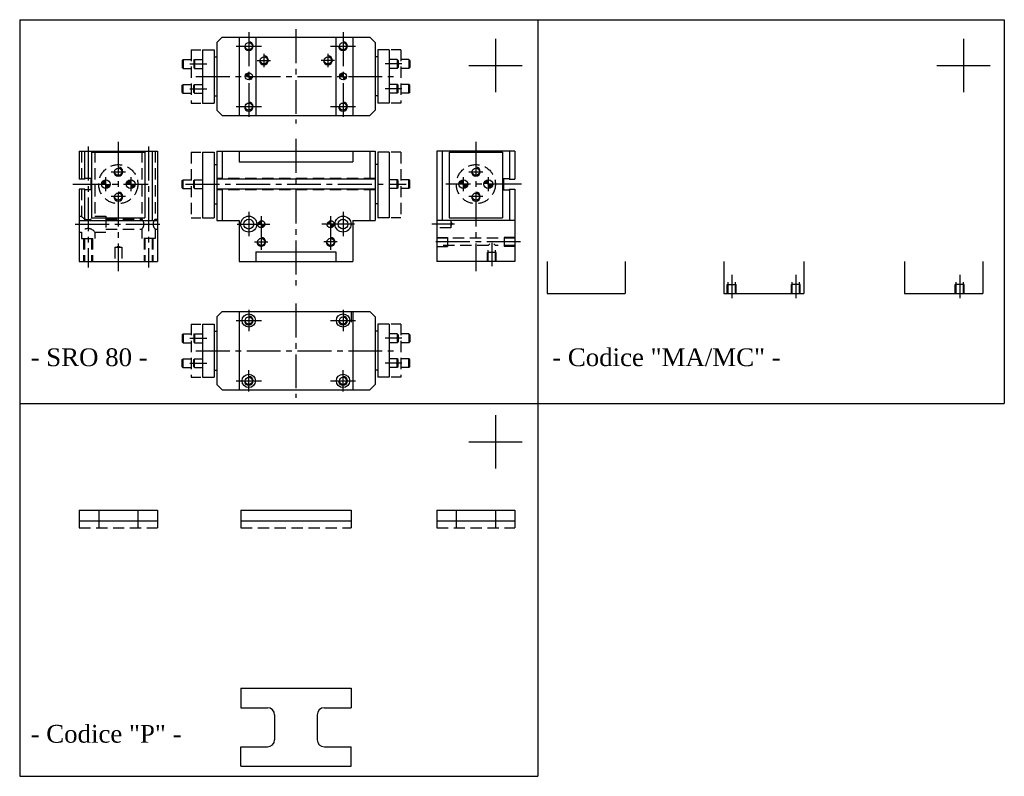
# Model space of a CAD drawing. Header units: millimetres. Extents: x 1151 to 1705, y 28 to 454.
import ezdxf

# ---------------------------------------------------------------- set-up
doc = ezdxf.new("R2010")
doc.units = ezdxf.units.MM
doc.linetypes.add('CENTER2', pattern=[28.575, 19.05, -3.175, 3.175, -3.175])
doc.linetypes.add('DASHED2', pattern=[9.525, 6.35, -3.175])
doc.layers.add('1', color=2, linetype='DASHED2')
doc.layers.add('2', color=1, linetype='CENTER2')
doc.styles.get("Standard").update_dxf_attribs({"font": 'isocp.shx', "bigfont": 'chineset.shx'})

msp = doc.modelspace()

# ---------------------------------------------------------------- hatches: boundary and pattern name
h = msp.add_hatch()
h.set_pattern_fill('ANSI31', scale=0.1, style=0)
h.set_pattern_definition([(45, (1101.327, -156.34135), (-0.2245064, 0.2245064), [])])
h.paths.add_polyline_path([(1277.83, 421.88), (1279.83, 421.88), (1279.83, 423.88, 0.414214)])
h.paths.add_polyline_path([(1281.83, 421.88), (1279.83, 421.88), (1279.83, 419.88, 0.414214)])
h = msp.add_hatch()
h.set_pattern_fill('ANSI31', scale=0.1, style=0)
h.set_pattern_definition([(45, (1154.327, -156.34135), (-0.2245064, 0.2245064), [])])
h.paths.add_polyline_path([(1332.83, 423.88, 0.414214), (1330.83, 421.88), (1332.83, 421.88)])
h.paths.add_polyline_path([(1334.83, 421.88), (1332.83, 421.88), (1332.83, 419.88, 0.414214)])
h = msp.add_hatch(color=7)
h.paths.add_polyline_path([(1199.42, 361.22), (1199.42, 363.72, 0.414214), (1196.92, 361.22)])
h.paths.add_polyline_path([(1201.92, 361.22), (1199.42, 361.22), (1199.42, 358.72, 0.414214)])
h = msp.add_hatch(color=7)
h.paths.add_polyline_path([(1213.42, 363.72, 0.414214), (1210.92, 361.22), (1213.42, 361.22)])
h.paths.add_polyline_path([(1215.92, 361.22), (1213.42, 361.22), (1213.42, 358.72, 0.414214)])
h = msp.add_hatch(color=7)
h.paths.add_polyline_path([(1400.56, 361.22), (1400.56, 363.72, 0.414214), (1398.06, 361.22)])
h.paths.add_polyline_path([(1403.06, 361.22), (1400.56, 361.22), (1400.56, 358.72, 0.414214)])
h = msp.add_hatch(color=7)
h.paths.add_polyline_path([(1414.56, 363.72, 0.414214), (1412.06, 361.22), (1414.56, 361.22)])
h.paths.add_polyline_path([(1417.06, 361.22), (1414.56, 361.22), (1414.56, 358.72, 0.414214)])
at = {"layer": '1'}
h = msp.add_hatch(dxfattribs=at)
h.set_pattern_fill('ANSI31', scale=0.1, style=0)
h.set_pattern_definition([(45, (1101.327, -139.796), (-0.2245064, 0.2245064), [])])
h.paths.add_polyline_path([(1286.83, 340.72, 0.414214), (1284.83, 338.72), (1286.83, 338.72)])
h.paths.add_polyline_path([(1288.83, 338.72), (1286.83, 338.72), (1286.83, 336.72, 0.414214)])
h = msp.add_hatch(dxfattribs=at)
h.set_pattern_fill('ANSI31', scale=0.1, style=0)
h.set_pattern_definition([(45, (1140.327, -139.796), (-0.2245064, 0.2245064), [])])
h.paths.add_polyline_path([(1325.83, 340.72, 0.414214), (1323.83, 338.72), (1325.83, 338.72)])
h.paths.add_polyline_path([(1327.83, 338.72), (1325.83, 338.72), (1325.83, 336.72, 0.414214)])

# ---------------------------------------------------------------- linework, layer by layer
at = {"color": 7}
for p, q in [((1150.96, 453.79), (1511.33, 453.79)), ((1150.96, 453.79), (1150.96, 27.92)), ((1442.46, 453.79), (1442.46, 27.92)), ((1442.46, 453.79), (1442.46, 27.92)), ((1442.46, 453.79), (1442.46, 27.92)), ((1511.33, 453.79), (1704.81, 453.79)), ((1704.81, 453.79), (1704.81, 237.68)), ((1704.81, 453.79), (1704.81, 237.68)), ((1261.83, 440.88), (1264.83, 443.88)), ((1264.83, 443.88), (1347.83, 443.88)), ((1274.33, 443.88), (1274.33, 399.88)), ((1283.83, 443.88), (1283.83, 399.88)), ((1328.83, 443.88), (1328.83, 399.88)), ((1338.33, 443.88), (1338.33, 399.88)), ((1347.83, 443.88), (1350.83, 440.88)), ((1418.63, 443.08), (1418.63, 413.08)), ((1681.81, 443.08), (1681.81, 413.08)), ((1261.83, 440.88), (1261.83, 402.88)), ((1350.83, 440.88), (1350.83, 402.88)), ((1253.83, 436.88), (1253.83, 406.88)), ((1253.83, 436.88), (1260.33, 436.88)), ((1260.33, 436.88), (1260.33, 406.88)), ((1260.33, 432.88), (1261.83, 432.88)), ((1352.33, 432.88), (1350.83, 432.88)), ((1358.83, 436.88), (1352.33, 436.88)), ((1352.33, 436.88), (1352.33, 406.88)), ((1358.83, 436.88), (1358.83, 406.88)), ((1248.83, 430.88), (1249.33, 431.38)), ((1248.83, 430.88), (1248.83, 426.88)), ((1248.83, 426.88), (1249.33, 426.38)), ((1249.33, 431.38), (1253.83, 431.38)), ((1249.33, 431.38), (1249.33, 426.38)), ((1363.33, 431.38), (1358.83, 431.38)), ((1363.33, 431.38), (1363.33, 426.38)), ((1363.83, 430.88), (1363.33, 431.38)), ((1363.83, 426.88), (1363.33, 426.38)), ((1363.83, 430.88), (1363.83, 426.88)), ((1403.63, 428.08), (1433.63, 428.08)), ((1666.81, 428.08), (1696.81, 428.08)), ((1249.33, 426.38), (1253.83, 426.38)), ((1363.33, 426.38), (1358.83, 426.38)), ((1248.83, 416.88), (1249.33, 417.38)), ((1248.83, 412.88), (1248.83, 416.88)), ((1249.33, 417.38), (1253.83, 417.38)), ((1249.33, 412.38), (1249.33, 417.38)), ((1363.33, 417.38), (1358.83, 417.38)), ((1363.33, 412.38), (1363.33, 417.38)), ((1363.83, 416.88), (1363.33, 417.38)), ((1363.83, 412.88), (1363.83, 416.88)), ((1248.83, 412.88), (1249.33, 412.38)), ((1249.33, 412.38), (1253.83, 412.38)), ((1260.33, 410.88), (1261.83, 410.88)), ((1352.33, 410.88), (1350.83, 410.88)), ((1363.33, 412.38), (1358.83, 412.38)), ((1363.83, 412.88), (1363.33, 412.38)), ((1253.83, 406.88), (1260.33, 406.88)), ((1358.83, 406.88), (1352.33, 406.88)), ((1264.83, 399.88), (1261.83, 402.88)), ((1264.83, 399.88), (1347.83, 399.88)), ((1350.83, 402.88), (1347.83, 399.88)), ((1184.42, 379.72), (1184.42, 363.97)), ((1184.42, 379.72), (1228.42, 379.72)), ((1187.42, 379.72), (1187.42, 363.97)), ((1191.42, 379.22), (1191.42, 342.22)), ((1191.42, 379.22), (1221.42, 379.22)), ((1221.42, 379.22), (1221.42, 342.22)), ((1225.42, 379.72), (1225.42, 340.72)), ((1228.42, 379.72), (1228.42, 317.72)), ((1253.83, 379.22), (1253.83, 342.22)), ((1253.83, 379.22), (1260.33, 379.22)), ((1260.33, 379.22), (1260.33, 342.22)), ((1261.83, 379.72), (1261.83, 340.72)), ((1261.83, 379.72), (1350.83, 379.72)), ((1264.83, 379.72), (1264.83, 363.97)), ((1274.33, 379.72), (1274.33, 373.72)), ((1338.33, 379.72), (1338.33, 373.72)), ((1347.83, 379.72), (1347.83, 363.97)), ((1350.83, 379.72), (1350.83, 340.72)), ((1358.83, 379.22), (1352.33, 379.22)), ((1352.33, 379.22), (1352.33, 342.22)), ((1358.83, 379.22), (1358.83, 342.22)), ((1429.56, 379.72), (1385.56, 379.72)), ((1385.56, 379.72), (1385.56, 317.72)), ((1388.56, 379.72), (1388.56, 340.72)), ((1392.56, 379.22), (1392.56, 342.22)), ((1392.56, 379.22), (1422.56, 379.22)), ((1422.56, 379.22), (1422.56, 342.22)), ((1426.56, 379.72), (1426.56, 363.97)), ((1429.56, 379.72), (1429.56, 363.97)), ((1260.33, 372.22), (1261.83, 372.22)), ((1274.33, 373.72), (1338.33, 373.72)), ((1352.33, 372.22), (1350.83, 372.22)), ((1187.62, 363.97), (1184.42, 363.97)), ((1190.92, 364.47), (1187.62, 364.47)), ((1187.62, 364.47), (1187.62, 363.97)), ((1190.92, 364.47), (1190.92, 357.97)), ((1248.83, 363.22), (1249.33, 363.72)), ((1248.83, 359.22), (1248.83, 363.22)), ((1249.33, 358.72), (1249.33, 363.72)), ((1249.33, 363.72), (1253.83, 363.72)), ((1350.83, 363.97), (1261.83, 363.97)), ((1363.33, 363.72), (1358.83, 363.72)), ((1363.83, 363.22), (1363.33, 363.72)), ((1363.33, 358.72), (1363.33, 363.72)), ((1363.83, 359.22), (1363.83, 363.22)), ((1423.06, 364.47), (1426.36, 364.47)), ((1423.06, 364.47), (1423.06, 357.97)), ((1426.36, 364.47), (1426.36, 363.97)), ((1426.36, 363.97), (1429.56, 363.97)), ((1187.62, 358.47), (1184.42, 358.47)), ((1184.42, 358.47), (1184.42, 317.72)), ((1187.42, 358.47), (1187.42, 340.72)), ((1187.62, 358.47), (1187.62, 357.97)), ((1190.92, 357.97), (1187.62, 357.97)), ((1248.83, 359.22), (1249.33, 358.72)), ((1249.33, 358.72), (1253.83, 358.72)), ((1350.83, 358.47), (1261.83, 358.47)), ((1264.83, 358.47), (1264.83, 340.72)), ((1347.83, 358.47), (1347.83, 340.72)), ((1363.33, 358.72), (1358.83, 358.72)), ((1363.83, 359.22), (1363.33, 358.72)), ((1423.06, 357.97), (1426.36, 357.97)), ((1426.36, 358.47), (1429.56, 358.47)), ((1426.36, 358.47), (1426.36, 357.97)), ((1426.56, 358.47), (1426.56, 340.72)), ((1429.56, 358.47), (1429.56, 317.72)), ((1260.33, 350.22), (1261.83, 350.22)), ((1352.33, 350.22), (1350.83, 350.22)), ((1184.42, 340.72), (1228.42, 340.72)), ((1191.42, 342.22), (1221.42, 342.22)), ((1253.83, 342.22), (1260.33, 342.22)), ((1261.83, 340.72), (1274.33, 340.72)), ((1274.33, 340.72), (1274.33, 317.72)), ((1338.33, 340.72), (1338.33, 317.72)), ((1338.33, 340.72), (1350.83, 340.72)), ((1358.83, 342.22), (1352.33, 342.22)), ((1429.56, 340.72), (1385.56, 340.72)), ((1392.56, 342.22), (1422.56, 342.22)), ((1283.83, 323.22), (1283.83, 317.72)), ((1283.83, 323.22), (1328.83, 323.22)), ((1328.83, 323.22), (1328.83, 317.72)), ((1184.42, 317.72), (1228.42, 317.72)), ((1274.33, 317.72), (1338.33, 317.72)), ((1429.56, 317.72), (1385.56, 317.72)), ((1447.6, 317.72), (1447.6, 299.72)), ((1491.6, 317.72), (1491.6, 299.72)), ((1547.01, 317.72), (1547.01, 299.72)), ((1592.01, 317.72), (1592.01, 299.72)), ((1648.75, 317.72), (1648.75, 299.72)), ((1692.75, 317.72), (1692.75, 299.72)), ((1447.6, 299.72), (1491.6, 299.72)), ((1547.01, 299.72), (1592.01, 299.72)), ((1648.75, 299.72), (1692.75, 299.72)), ((1261.83, 286.49), (1264.83, 289.49)), ((1264.83, 289.49), (1347.83, 289.49)), ((1274.33, 289.49), (1274.33, 245.49)), ((1337.33, 289.49), (1337.33, 283.49)), ((1338.33, 289.49), (1338.33, 245.49)), ((1347.83, 289.49), (1350.83, 286.49)), ((1253.83, 282.49), (1260.33, 282.49)), ((1253.83, 282.49), (1253.83, 252.49)), ((1260.33, 282.49), (1260.33, 252.49)), ((1261.83, 286.49), (1261.83, 248.49)), ((1350.83, 286.49), (1350.83, 248.49)), ((1352.33, 282.49), (1352.33, 252.49)), ((1358.83, 282.49), (1352.33, 282.49)), ((1358.83, 282.49), (1358.83, 252.49)), ((1248.83, 276.49), (1249.33, 276.99)), ((1249.33, 276.99), (1253.83, 276.99)), ((1249.33, 276.99), (1249.33, 271.99)), ((1260.33, 278.49), (1261.83, 278.49)), ((1352.33, 278.49), (1350.83, 278.49)), ((1363.33, 276.99), (1358.83, 276.99)), ((1363.83, 276.49), (1363.33, 276.99)), ((1363.33, 276.99), (1363.33, 271.99)), ((1248.83, 276.49), (1248.83, 272.49)), ((1248.83, 272.49), (1249.33, 271.99)), ((1249.33, 271.99), (1253.83, 271.99)), ((1363.33, 271.99), (1358.83, 271.99)), ((1363.83, 272.49), (1363.33, 271.99)), ((1363.83, 276.49), (1363.83, 272.49)), ((1248.83, 262.49), (1249.33, 262.99)), ((1248.83, 258.49), (1248.83, 262.49)), ((1249.33, 257.99), (1249.33, 262.99)), ((1249.33, 262.99), (1253.83, 262.99)), ((1363.33, 262.99), (1358.83, 262.99)), ((1363.33, 257.99), (1363.33, 262.99)), ((1363.83, 262.49), (1363.33, 262.99)), ((1363.83, 258.49), (1363.83, 262.49)), ((1248.83, 258.49), (1249.33, 257.99)), ((1249.33, 257.99), (1253.83, 257.99)), ((1260.33, 256.49), (1261.83, 256.49)), ((1352.33, 256.49), (1350.83, 256.49)), ((1363.33, 257.99), (1358.83, 257.99)), ((1363.83, 258.49), (1363.33, 257.99)), ((1253.83, 252.49), (1260.33, 252.49)), ((1358.83, 252.49), (1352.33, 252.49)), ((1264.83, 245.49), (1261.83, 248.49)), ((1264.83, 245.49), (1347.83, 245.49)), ((1350.83, 248.49), (1347.83, 245.49)), ((1150.96, 237.68), (1704.81, 237.68)), ((1418.63, 231.14), (1418.63, 201.14)), ((1403.63, 216.14), (1433.63, 216.14)), ((1184.42, 177.78), (1184.42, 171.78)), ((1184.42, 177.78), (1228.42, 177.78)), ((1195.42, 177.78), (1195.42, 171.78)), ((1217.42, 177.78), (1217.42, 171.78)), ((1228.42, 177.78), (1228.42, 171.78)), ((1275.33, 177.78), (1337.33, 177.78)), ((1275.33, 177.78), (1275.33, 171.78)), ((1337.33, 177.78), (1337.33, 171.78)), ((1385.56, 177.78), (1429.56, 177.78)), ((1385.56, 177.78), (1385.56, 171.78)), ((1396.56, 177.78), (1396.56, 171.78)), ((1418.56, 177.78), (1418.56, 171.78)), ((1429.56, 177.78), (1429.56, 171.78)), ((1184.42, 171.78), (1228.42, 171.78)), ((1275.33, 171.78), (1337.33, 171.78)), ((1385.56, 171.78), (1429.56, 171.78)), ((1275.33, 77.55), (1275.33, 66.55)), ((1275.33, 77.55), (1337.33, 77.55)), ((1337.33, 77.55), (1337.33, 66.55)), ((1275.33, 66.55), (1290.33, 66.55)), ((1322.33, 66.55), (1337.33, 66.55)), ((1294.33, 62.55), (1294.33, 48.55)), ((1318.33, 62.55), (1318.33, 48.55)), ((1275.33, 44.55), (1290.33, 44.55)), ((1275.33, 33.55), (1275.33, 44.55)), ((1322.33, 44.55), (1337.33, 44.55)), ((1337.33, 33.55), (1337.33, 44.55)), ((1275.33, 33.55), (1337.33, 33.55)), ((1150.96, 27.92), (1442.46, 27.92))]:
    msp.add_line(p, q, dxfattribs=at)
at = {"color": 7, "linetype": 'DASHED2'}
for p, q in [((1247.33, 436.88), (1252.83, 436.88)), ((1247.33, 436.88), (1247.33, 406.88)), ((1365.33, 436.88), (1359.83, 436.88)), ((1365.33, 436.88), (1365.33, 406.88)), ((1242.33, 430.88), (1242.83, 431.38)), ((1242.33, 430.88), (1242.33, 426.88)), ((1242.33, 426.88), (1242.83, 426.38)), ((1242.83, 431.38), (1247.33, 431.38)), ((1242.83, 431.38), (1242.83, 426.38)), ((1369.83, 431.38), (1365.33, 431.38)), ((1370.33, 430.88), (1369.83, 431.38)), ((1369.83, 431.38), (1369.83, 426.38)), ((1370.33, 426.88), (1369.83, 426.38)), ((1370.33, 430.88), (1370.33, 426.88)), ((1242.83, 426.38), (1247.33, 426.38)), ((1369.83, 426.38), (1365.33, 426.38)), ((1242.33, 416.88), (1242.83, 417.38)), ((1242.33, 412.88), (1242.33, 416.88)), ((1242.83, 412.38), (1242.83, 417.38)), ((1242.83, 417.38), (1247.33, 417.38)), ((1369.83, 417.38), (1365.33, 417.38)), ((1369.83, 412.38), (1369.83, 417.38)), ((1370.33, 416.88), (1369.83, 417.38)), ((1370.33, 412.88), (1370.33, 416.88)), ((1242.33, 412.88), (1242.83, 412.38)), ((1242.83, 412.38), (1247.33, 412.38)), ((1369.83, 412.38), (1365.33, 412.38)), ((1370.33, 412.88), (1369.83, 412.38)), ((1247.33, 406.88), (1252.83, 406.88)), ((1365.33, 406.88), (1359.83, 406.88)), ((1247.33, 379.22), (1252.83, 379.22)), ((1247.33, 379.22), (1247.33, 342.22)), ((1365.33, 379.22), (1359.83, 379.22)), ((1365.33, 379.22), (1365.33, 342.22)), ((1242.33, 363.22), (1242.83, 363.72)), ((1242.33, 359.22), (1242.33, 363.22)), ((1242.83, 363.72), (1247.33, 363.72)), ((1242.83, 358.72), (1242.83, 363.72)), ((1369.83, 363.72), (1365.33, 363.72)), ((1369.83, 358.72), (1369.83, 363.72)), ((1370.33, 363.22), (1369.83, 363.72)), ((1370.33, 359.22), (1370.33, 363.22)), ((1242.33, 359.22), (1242.83, 358.72)), ((1242.83, 358.72), (1247.33, 358.72)), ((1369.83, 358.72), (1365.33, 358.72)), ((1370.33, 359.22), (1369.83, 358.72)), ((1247.33, 342.22), (1252.83, 342.22)), ((1365.33, 342.22), (1359.83, 342.22)), ((1247.33, 282.49), (1247.33, 252.49)), ((1247.33, 282.49), (1252.83, 282.49)), ((1365.33, 282.49), (1359.83, 282.49)), ((1365.33, 282.49), (1365.33, 252.49)), ((1242.33, 276.49), (1242.83, 276.99)), ((1242.83, 276.99), (1247.33, 276.99)), ((1242.83, 276.99), (1242.83, 271.99)), ((1369.83, 276.99), (1365.33, 276.99)), ((1369.83, 276.99), (1369.83, 271.99)), ((1370.33, 276.49), (1369.83, 276.99)), ((1242.33, 276.49), (1242.33, 272.49)), ((1242.33, 272.49), (1242.83, 271.99)), ((1242.83, 271.99), (1247.33, 271.99)), ((1369.83, 271.99), (1365.33, 271.99)), ((1370.33, 272.49), (1369.83, 271.99)), ((1370.33, 276.49), (1370.33, 272.49)), ((1242.33, 262.49), (1242.83, 262.99)), ((1242.33, 258.49), (1242.33, 262.49)), ((1242.83, 257.99), (1242.83, 262.99)), ((1242.83, 262.99), (1247.33, 262.99)), ((1369.83, 262.99), (1365.33, 262.99)), ((1369.83, 257.99), (1369.83, 262.99)), ((1370.33, 262.49), (1369.83, 262.99)), ((1370.33, 258.49), (1370.33, 262.49)), ((1242.33, 258.49), (1242.83, 257.99)), ((1242.83, 257.99), (1247.33, 257.99)), ((1369.83, 257.99), (1365.33, 257.99)), ((1370.33, 258.49), (1369.83, 257.99)), ((1247.33, 252.49), (1252.83, 252.49)), ((1365.33, 252.49), (1359.83, 252.49)), ((1184.42, 171.78), (1184.42, 167.78)), ((1195.42, 171.78), (1195.42, 167.78)), ((1217.42, 171.78), (1217.42, 167.78)), ((1228.42, 171.78), (1228.42, 167.78)), ((1275.33, 171.78), (1275.33, 167.78)), ((1337.33, 171.78), (1337.33, 167.78)), ((1385.56, 171.78), (1385.56, 167.78)), ((1396.56, 171.78), (1396.56, 167.78)), ((1418.56, 171.78), (1418.56, 167.78)), ((1429.56, 171.78), (1429.56, 167.78)), ((1184.42, 167.78), (1228.42, 167.78)), ((1275.33, 167.78), (1337.33, 167.78)), ((1385.56, 167.78), (1429.56, 167.78))]:
    msp.add_line(p, q, dxfattribs=at)
at = {"color": 7}
for centre, radius in [((1279.83, 438.88), 2.01), ((1332.83, 438.88), 2.01), ((1288.33, 430.88), 2.01), ((1324.33, 430.88), 2.01), ((1279.83, 421.88), 2), ((1332.83, 421.88), 2), ((1279.83, 404.88), 2.01), ((1332.83, 404.88), 2.01), ((1206.42, 368.22), 2.01), ((1407.56, 368.22), 2.01), ((1199.42, 361.22), 2.5), ((1213.42, 361.22), 2.5), ((1400.56, 361.22), 2.5), ((1414.56, 361.22), 2.5), ((1206.42, 354.22), 2.01), ((1407.56, 354.22), 2.01), ((1279.83, 338.72), 4.5), ((1279.83, 338.72), 2.75), ((1332.83, 338.72), 4.5), ((1332.83, 338.72), 2.75), ((1286.83, 328.72), 2.01), ((1325.83, 328.72), 2.01), ((1279.83, 284.49), 3.75), ((1332.83, 284.49), 3.75), ((1279.83, 284.49), 2.01), ((1332.83, 284.49), 2.01), ((1279.83, 250.49), 3.75), ((1279.83, 250.49), 2.01), ((1332.83, 250.49), 3.75), ((1332.83, 250.49), 2.01)]:
    msp.add_circle(centre, radius, dxfattribs=at)
for centre, radius, start, end in [((1279.83, 438.88), 2.5, 180, 90), ((1332.83, 438.88), 2.5, 180, 90), ((1288.33, 430.88), 2.5, 180, 90), ((1324.33, 430.88), 2.5, 180, 90), ((1279.83, 404.88), 2.5, 180, 90), ((1332.83, 404.88), 2.5, 180, 90), ((1206.42, 368.22), 2.5, 180, 90), ((1407.56, 368.22), 2.5, 180, 90), ((1206.42, 354.22), 2.5, 180, 90), ((1407.56, 354.22), 2.5, 180, 90), ((1286.83, 328.72), 2.5, 180, 90), ((1325.83, 328.72), 2.5, 180, 90), ((1279.83, 284.49), 2.5, 180, 90), ((1332.83, 284.49), 2.5, 180, 90), ((1279.83, 250.49), 2.5, 180, 90), ((1332.83, 250.49), 2.5, 180, 90), ((1290.33, 62.55), 4, 0, 90), ((1322.33, 62.55), 4, 90, 180), ((1290.33, 48.55), 4, 270, 0), ((1322.33, 48.55), 4, 180, 270)]:
    msp.add_arc(centre, radius, start, end, dxfattribs=at)
at = {"layer": '1', "color": 7}
for p, q in [((1185.67, 379.72), (1185.67, 363.97)), ((1193.17, 379.72), (1193.17, 343.22)), ((1219.67, 379.72), (1219.67, 341.47)), ((1227.17, 379.72), (1227.17, 341.47)), ((1350.83, 364.47), (1261.83, 364.47)), ((1185.67, 358.47), (1185.67, 343.22)), ((1350.83, 357.97), (1261.83, 357.97)), ((1184.42, 343.22), (1185.67, 343.22)), ((1193.17, 343.22), (1199.42, 343.22)), ((1199.42, 343.22), (1199.42, 334.22)), ((1199.42, 341.47), (1219.67, 341.47)), ((1227.17, 341.47), (1228.42, 341.47)), ((1393.56, 340.72), (1385.56, 340.72)), ((1393.56, 340.72), (1393.56, 336.72)), ((1393.56, 339.73), (1394.14, 338.72)), ((1393.56, 337.72), (1394.14, 338.72)), ((1184.42, 334.22), (1185.67, 334.22)), ((1185.67, 334.22), (1185.67, 330.72)), ((1193.17, 334.22), (1193.17, 330.72)), ((1193.17, 334.22), (1199.42, 334.22)), ((1199.42, 335.97), (1219.67, 335.97)), ((1219.67, 335.97), (1219.67, 330.72)), ((1227.17, 335.97), (1228.42, 335.97)), ((1227.17, 335.97), (1227.17, 330.72)), ((1393.56, 336.72), (1385.56, 336.72)), ((1185.67, 330.72), (1193.17, 330.72)), ((1186.92, 330.72), (1186.92, 317.72)), ((1187.41, 330.72), (1187.41, 317.72)), ((1191.43, 330.72), (1191.43, 317.72)), ((1191.92, 330.72), (1191.92, 317.72)), ((1227.17, 330.72), (1219.67, 330.72)), ((1220.92, 330.72), (1220.92, 317.72)), ((1221.41, 330.72), (1221.41, 317.72)), ((1225.43, 330.72), (1225.43, 317.72)), ((1225.92, 330.72), (1225.92, 317.72)), ((1385.56, 331.22), (1391.56, 331.22)), ((1429.56, 330.73), (1385.56, 330.73)), ((1391.56, 331.22), (1391.56, 326.22)), ((1414.55, 326.71), (1415.46, 327.62)), ((1418.57, 326.71), (1417.67, 327.62)), ((1429.56, 331.22), (1423.56, 331.22)), ((1423.56, 331.22), (1423.56, 326.22)), ((1204.42, 325.72), (1204.42, 317.72)), ((1204.42, 325.72), (1208.42, 325.72)), ((1205.41, 325.72), (1206.42, 326.3)), ((1207.42, 325.72), (1206.42, 326.3)), ((1208.42, 325.72), (1208.42, 317.72)), ((1414.55, 326.71), (1385.56, 326.71)), ((1385.56, 326.22), (1391.56, 326.22)), ((1419.06, 322.72), (1414.06, 322.72)), ((1414.06, 317.72), (1414.06, 322.72)), ((1414.55, 317.72), (1414.55, 326.71)), ((1429.56, 326.71), (1418.57, 326.71)), ((1418.57, 317.72), (1418.57, 326.71)), ((1419.06, 317.72), (1419.06, 322.72)), ((1429.56, 326.22), (1423.56, 326.22)), ((1549.01, 299.72), (1549.01, 304.72)), ((1549.01, 304.72), (1554.01, 304.72)), ((1549.5, 299.72), (1549.5, 308.71)), ((1553.52, 299.72), (1553.52, 308.71)), ((1554.01, 299.72), (1554.01, 304.72)), ((1590.01, 304.72), (1585.01, 304.72)), ((1585.01, 299.72), (1585.01, 304.72)), ((1585.5, 299.72), (1585.5, 308.71)), ((1589.52, 299.72), (1589.52, 308.71)), ((1590.01, 299.72), (1590.01, 304.72)), ((1682.25, 304.72), (1677.25, 304.72)), ((1677.25, 299.72), (1677.25, 304.72)), ((1677.74, 299.72), (1677.74, 308.71)), ((1681.76, 299.72), (1681.76, 308.71)), ((1682.25, 299.72), (1682.25, 304.72))]:
    msp.add_line(p, q, dxfattribs=at)
for centre, radius in [((1206.42, 361.22), 11), ((1407.56, 361.22), 11), ((1286.83, 338.72), 2), ((1325.83, 338.72), 2)]:
    msp.add_circle(centre, radius, dxfattribs=at)
for centre, radius, start, end in [((1189.42, 345.71), 4.5, 213.5573, 326.4427), ((1217.12, 338.72), 3.75, 312.8334, 47.1666), ((1229.72, 338.72), 3.75, 132.8334, 227.1666), ((1189.42, 331.73), 4.5, 33.5573, 146.4427)]:
    msp.add_arc(centre, radius, start, end, dxfattribs=at)
at = {"layer": '2', "color": 7}
for p, q in [((1279.83, 446.67), (1279.83, 397.09)), ((1306.33, 448.36), (1306.33, 395.4)), ((1332.83, 446.67), (1332.83, 397.09)), ((1272.73, 438.88), (1286.93, 438.88)), ((1325.73, 438.88), (1339.93, 438.88)), ((1288.33, 434.63), (1288.33, 427.13)), ((1324.33, 434.63), (1324.33, 427.13)), ((1246.72, 428.88), (1256.21, 428.88)), ((1284.58, 430.88), (1292.08, 430.88)), ((1328.08, 430.88), (1320.58, 430.88)), ((1365.93, 428.88), (1356.45, 428.88)), ((1250.1, 421.88), (1362.55, 421.88)), ((1246.72, 414.88), (1256.21, 414.88)), ((1365.93, 414.88), (1356.45, 414.88)), ((1272.73, 404.88), (1286.93, 404.88)), ((1325.73, 404.88), (1339.93, 404.88)), ((1189.42, 382.33), (1189.42, 314.22)), ((1206.42, 385.05), (1206.42, 312.31)), ((1223.42, 382.33), (1223.42, 314.22)), ((1306.33, 386.64), (1306.33, 303.16)), ((1407.56, 385.05), (1407.56, 312.31)), ((1202.42, 368.22), (1210.42, 368.22)), ((1403.56, 368.22), (1411.56, 368.22)), ((1180.81, 361.22), (1223.29, 361.22)), ((1199.42, 357.22), (1199.42, 365.22)), ((1213.42, 365.22), (1213.42, 357.22)), ((1244.23, 361.22), (1368.42, 361.22)), ((1433.17, 361.22), (1390.69, 361.22)), ((1400.56, 357.22), (1400.56, 365.22)), ((1414.56, 365.22), (1414.56, 357.22)), ((1210.42, 354.22), (1202.42, 354.22)), ((1411.56, 354.22), (1403.56, 354.22)), ((1279.83, 345.57), (1279.83, 331.87)), ((1332.83, 345.57), (1332.83, 331.87)), ((1182.18, 338.72), (1230.66, 338.72)), ((1273.31, 338.72), (1291.7, 338.72)), ((1286.83, 343.11), (1286.83, 324.34)), ((1339.34, 338.72), (1320.95, 338.72)), ((1325.83, 343.11), (1325.83, 324.34)), ((1395.5, 338.72), (1382.86, 338.72)), ((1283.08, 328.72), (1290.58, 328.72)), ((1329.58, 328.72), (1322.08, 328.72)), ((1432.69, 328.72), (1382.44, 328.72)), ((1416.56, 328.18), (1416.56, 315.05)), ((1551.51, 310.18), (1551.51, 297.05)), ((1587.51, 310.18), (1587.51, 297.05)), ((1679.75, 310.18), (1679.75, 297.05)), ((1306.33, 293.97), (1306.33, 241.02)), ((1279.83, 290.48), (1279.83, 278.51)), ((1332.83, 290.48), (1332.83, 278.51)), ((1272.73, 284.49), (1286.93, 284.49)), ((1325.73, 284.49), (1339.93, 284.49)), ((1246.72, 274.49), (1256.21, 274.49)), ((1365.93, 274.49), (1356.45, 274.49)), ((1250.1, 267.49), (1362.55, 267.49)), ((1246.72, 260.49), (1256.21, 260.49)), ((1365.93, 260.49), (1356.45, 260.49)), ((1279.83, 244.51), (1279.83, 256.48)), ((1332.83, 244.51), (1332.83, 256.48)), ((1272.73, 250.49), (1286.93, 250.49)), ((1325.73, 250.49), (1339.93, 250.49))]:
    msp.add_line(p, q, dxfattribs=at)

# ---------------------------------------------------------------- texts
at = {"color": 7, "char_height": 10, "width": 147.9171, "attachment_point": 7}
for s, insert in [('{\\fRomantic|b0|i0|c2|p2;- SRO 80 -}', (1157.09, 258.64)), ('{\\fRomantic|b0|i0|c2|p2;- Codice "MA/MC" -}', (1450.49, 258.64)), ('{\\fRomantic|b0|i0|c2|p2;- Codice "P" -}', (1157.09, 46.7))]:
    msp.add_mtext(s, dxfattribs=dict(at, insert=insert))

doc.saveas('drawing.dxf')
